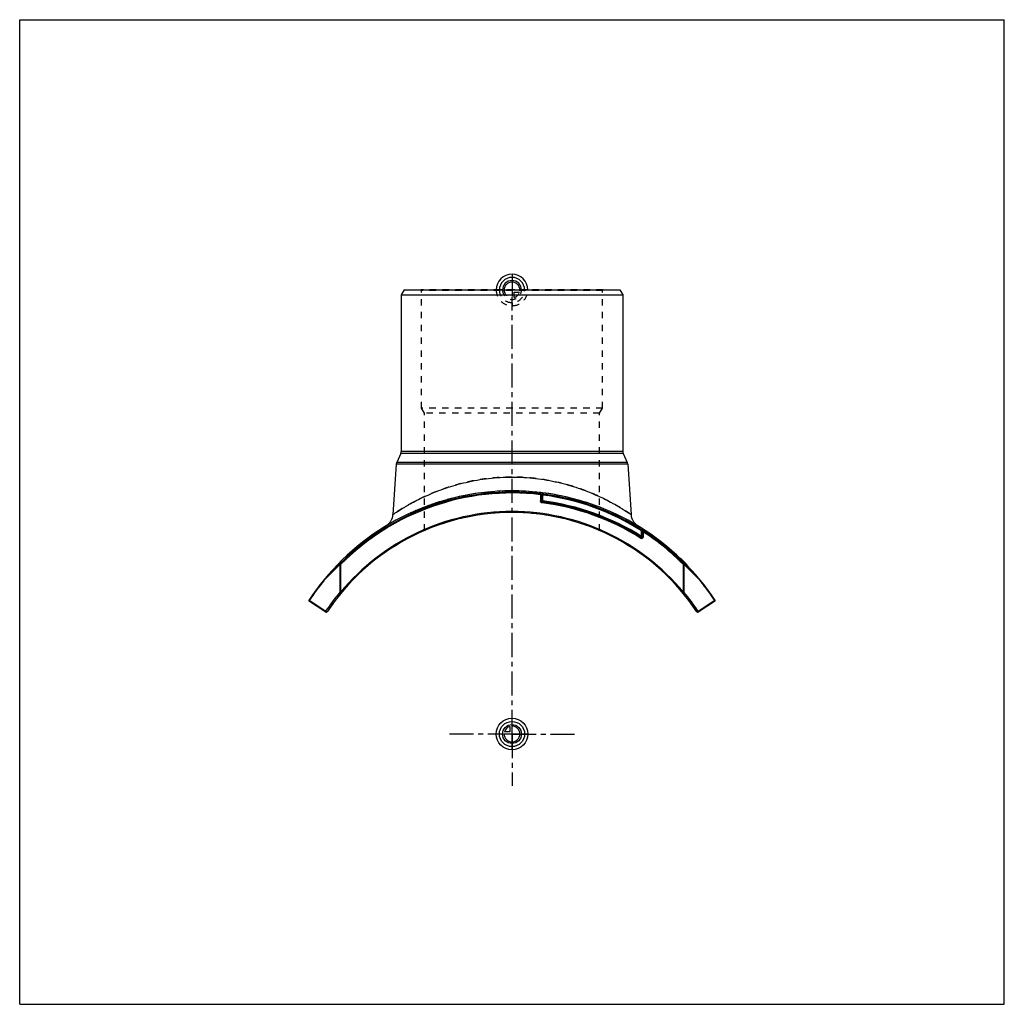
# Model space of a CAD drawing. Header units: millimetres. Extents: x 0 to 1000, y 0 to 1000.
import ezdxf

# ---------------------------------------------------------------- set-up
doc = ezdxf.new("R2010")
doc.units = ezdxf.units.MM
doc.header["$LTSCALE"] = 65.185185
doc.linetypes.add('CENTER', pattern=[0.6, 0.375, -0.075, 0.075, -0.075])
doc.linetypes.add('HIDDEN', pattern=[0.2, 0.1, -0.1])
doc.layers.get('0').update_dxf_attribs({"linetype": 'CONTINUOUS'})
for name, color, linetype in [('ACHSEN_S', 7, 'CONTINUOUS'), ('FASEN', 7, 'CONTINUOUS'), ('KOERPER', 7, 'CONTINUOUS'), ('KONST.EL_MIT_GEO', 7, 'CONTINUOUS'), ('KURVEN', 7, 'CONTINUOUS'), ('RUNDUNG', 7, 'CONTINUOUS'), ('SCHNITT', 7, 'CONTINUOUS')]:
    doc.layers.add(name, color=color, linetype=linetype)

msp = doc.modelspace()

# ---------------------------------------------------------------- linework, layer by layer
at = {"color": 7, "linetype": 'Continuous'}
for p, q in [((0, 0), (0, 1000)), ((0, 1000), (1000, 1000)), ((1000, 0), (1000, 1000)), ((0, 0), (1000, 0))]:
    msp.add_line(p, q, dxfattribs=at)
at = {"layer": 'ACHSEN_S', "color": 40, "linetype": 'CENTER'}
for q in [(495, 274.5), (500, 279.5), (505, 274.5), (500, 269.5)]:
    msp.add_line((500, 274.5), q, dxfattribs=at)
at = {"layer": 'FASEN', "color": 7, "linetype": 'Continuous'}
for p, q in [((390.4, 725.5), (387.5, 720.5)), ((387.5, 720.5), (612.5, 720.5)), ((390.4, 725.5), (609.6, 725.5)), ((609.6, 725.5), (612.5, 720.5))]:
    msp.add_line(p, q, dxfattribs=at)
at = {"layer": 'KOERPER', "color": 40, "linetype": 'CENTER'}
for q in [(500, 718.1), (436.4, 274.5), (566.5, 274.5), (500, 221.8)]:
    msp.add_line((500, 274.5), q, dxfattribs=at)
at = {"layer": 'KOERPER', "color": 7, "linetype": 'Continuous'}
for p, q in [((387.1, 559.5), (382.9, 550.3)), ((612.9, 559.5), (617.1, 550.3)), ((382.4, 548.6), (378.9, 497.3)), ((617.6, 548.6), (621.1, 497.3))]:
    msp.add_line(p, q, dxfattribs=at)
at = {"layer": 'KONST.EL_MIT_GEO', "color": 8, "linetype": 'HIDDEN'}
for p, q in [((408, 725), (407.5, 725.5)), ((592.5, 725.5), (407.5, 725.5)), ((408, 605.5), (408, 725)), ((592, 725), (408, 725)), ((592, 725), (592.5, 725.5)), ((592, 605.5), (592, 725)), ((411, 600.3), (408, 605.5)), ((592, 605.5), (408, 605.5)), ((411, 481.1), (411, 600.3)), ((589, 600.3), (411, 600.3)), ((589, 600.3), (592, 605.5)), ((589, 481.1), (589, 600.3)), ((671.8, 452), (672, 452.2)), ((672, 452.2), (671.8, 452)), ((671.9, 451.9), (672.1, 452.1)), ((672.2, 451.6), (672.4, 451.8)), ((672.4, 451.4), (672.6, 451.6)), ((672.5, 451.2), (672.8, 451.5)), ((672.6, 451.2), (672.8, 451.4)), ((672.7, 451.1), (672.9, 451.3)), ((672.9, 450.9), (673.1, 451.1)), ((672.9, 450.9), (673.1, 451.1)), ((673.1, 450.7), (673.3, 451)), ((673.1, 450.7), (673.3, 450.9)), ((673.8, 450), (674, 450.2)), ((673.9, 449.9), (674.1, 450.1)), ((673.9, 449.9), (674.1, 450.1)), ((674.2, 449.6), (674.4, 449.9)), ((674.5, 449.3), (674.7, 449.5)), ((674.7, 449.2), (674.9, 449.4)), ((674.7, 449.1), (674.9, 449.3)), ((675.1, 448.7), (675.4, 448.9)), ((675.3, 448.5), (675.5, 448.7)), ((675.3, 448.5), (675.5, 448.7)), ((676.3, 447.5), (676.5, 447.7)), ((676.7, 447.1), (676.9, 447.3)), ((676.7, 447.1), (676.9, 447.3)), ((676.7, 447.1), (676.9, 447.3)), ((676.9, 446.9), (677.1, 447.1)), ((677, 446.8), (677.2, 447)), ((677.3, 446.5), (677.5, 446.7)), ((677.3, 446.5), (677.5, 446.7)), ((677.4, 446.4), (677.6, 446.6))]:
    msp.add_line(p, q, dxfattribs=at)
at = {"layer": 'KONST.EL_MIT_GEO', "color": 7, "linetype": 'Continuous'}
for p, q in [((671.7, 452.5), (671.5, 452.3)), ((671.6, 452.1), (671.8, 452.3)), ((677, 446.7), (677.3, 447)), ((677.7, 446.1), (677.9, 446.3))]:
    msp.add_line(p, q, dxfattribs=at)
at = {"layer": 'KONST.EL_MIT_GEO', "color": 8, "linetype": 'HIDDEN'}
for radius, start, end in [(225, 66.6993, 113.3007), (247, 44, 46.0417)]:
    msp.add_arc((500, 274.5), radius, start, end, dxfattribs=at)
at = {"layer": 'KONST.EL_MIT_GEO', "color": 7, "linetype": 'Continuous'}
msp.add_arc((500, 274.5), 247.3, 44, 46.0412, dxfattribs=at)
at = {"layer": 'KURVEN', "color": 40, "linetype": 'Continuous'}
for p, q in [((500, 741.5), (500, 725.5)), ((500, 258.5), (500, 290.5)), ((497.8, 282.2), (497.8, 276.7)), ((516, 274.5), (484, 274.5)), ((497.8, 276.7), (492.3, 276.7))]:
    msp.add_line(p, q, dxfattribs=at)
at = {"layer": 'KURVEN', "color": 8, "linetype": 'HIDDEN'}
for p, q in [((516, 725.5), (484, 725.5)), ((500, 725.5), (500, 709.5)), ((502.2, 717.8), (502.2, 723.3)), ((502.2, 723.3), (507.7, 723.3))]:
    msp.add_line(p, q, dxfattribs=at)
at = {"layer": 'KURVEN', "color": 40, "linetype": 'Continuous'}
for radius in [16, 12.8, 9.6]:
    msp.add_circle((500, 274.5), radius, dxfattribs=at)
for centre, radius, start, end in [((500, 725.5), 16, 0, 180), ((500, 725.5), 12.8, 0, 180), ((500, 725.5), 9.6, 0, 179.9999), ((500, 725.5), 8, 0, 179.9999), ((500, 274.5), 8, 180, 90), ((500, 274.5), 8, 105.962, 164.038)]:
    msp.add_arc(centre, radius, start, end, dxfattribs=at)
at = {"layer": 'KURVEN', "color": 8, "linetype": 'HIDDEN'}
for radius, start, end in [(16, 180, 360), (12.8, 180, 360), (9.6, 179.9999, 360), (8, 179.9999, 270), (8, 285.962, 344.038)]:
    msp.add_arc((500, 725.5), radius, start, end, dxfattribs=at)
at = {"layer": 'RUNDUNG', "color": 7, "linetype": 'Continuous'}
for p, q in [((387.5, 720.5), (387.5, 561.6)), ((612.5, 720.5), (612.5, 561.6)), ((612.5, 561.6), (387.5, 561.6)), ((617.1, 550.3), (382.9, 550.3)), ((612.9, 559.5), (387.1, 559.5)), ((617.6, 548.6), (382.4, 548.6)), ((528.8, 518.6), (528.9, 517.6)), ((528.9, 517.6), (529.9, 517.6)), ((528.9, 517.6), (528.9, 511.2)), ((528.9, 511.2), (530.9, 511.2)), ((529.9, 518.4), (529.9, 511.2)), ((529.9, 518.4), (529.9, 518.4)), ((529.9, 518.4), (530.9, 517.2)), ((529.9, 518.4), (530, 518.3)), ((530.7, 509.3), (530.9, 511.2)), ((530.9, 517.2), (530.9, 511.2)), ((372.1, 485.8), (371.7, 485.6)), ((632.1, 481.7), (631.6, 480.8)), ((631.6, 480.8), (632.6, 480.8)), ((631.6, 475.2), (631.6, 480.8)), ((632.6, 481.1), (632.6, 481.5)), ((632.6, 475.2), (632.6, 480.8)), ((630.5, 473.5), (631.6, 475.2)), ((633.6, 475.2), (631.6, 475.2)), ((633.6, 479.6), (632.6, 479.6)), ((633.6, 475.2), (633.6, 479.6)), ((325.9, 446.5), (325.2, 447.2)), ((325.3, 446.5), (325.3, 418.6)), ((325.9, 446.5), (325.3, 446.5)), ((325.9, 446.5), (325.9, 418.6)), ((674.1, 446.5), (674.8, 447.2)), ((674.1, 446.5), (674.7, 446.5)), ((674.1, 418.6), (674.1, 446.5)), ((674.7, 418.6), (674.7, 446.5)), ((308.9, 430.9), (308.9, 430.9)), ((310.8, 399.1), (294, 410.1)), ((325.9, 418.6), (325.3, 418.6)), ((326.7, 417.9), (325.9, 418.6)), ((674.1, 418.6), (673.3, 417.9)), ((674.7, 418.6), (674.1, 418.6)), ((706, 410.1), (689.2, 399.1)), ((310.9, 398.3), (294.2, 409.2)), ((705.8, 409.2), (689.1, 398.3))]:
    msp.add_line(p, q, dxfattribs=at)
at = {"layer": 'RUNDUNG', "color": 8, "linetype": 'HIDDEN'}
for p, q in [((371.7, 485.6), (371.7, 485.6)), ((628.3, 485.6), (628.3, 485.6))]:
    msp.add_line(p, q, dxfattribs=at)
at = {"layer": 'RUNDUNG', "color": 7, "linetype": 'Continuous'}
for points in [[(378.9, 497.3), (378.8, 497), (378.8, 496.4), (378.7, 495.9), (378.6, 495.4), (378.5, 494.9), (378.3, 494.3), (378.2, 493.8), (378, 493.3), (377.8, 492.8), (377.6, 492.3), (377.4, 491.8), (377.1, 491.3), (376.9, 490.9), (376.6, 490.4), (376.3, 490), (376, 489.5), (375.7, 489.1), (375.3, 488.7), (375, 488.3), (374.6, 487.9), (374.2, 487.5), (373.8, 487.2), (373.4, 486.8), (373, 486.5), (372.6, 486.2), (372.1, 485.8)], [(628.3, 485.6), (627.9, 485.8), (627.4, 486.2), (627, 486.5), (626.6, 486.8), (626.2, 487.2), (625.8, 487.5), (625.4, 487.9), (625, 488.3), (624.7, 488.7), (624.3, 489.1), (624, 489.5), (623.7, 490), (623.4, 490.4), (623.1, 490.9), (622.9, 491.3), (622.6, 491.8), (622.4, 492.3), (622.2, 492.8), (622, 493.3), (621.8, 493.8), (621.7, 494.3), (621.5, 494.9), (621.4, 495.4), (621.3, 495.9), (621.2, 496.4), (621.2, 497), (621.1, 497.3)]]:
    msp.add_lwpolyline(points, dxfattribs=at)
for centre, radius, start, end in [((382.5, 561.6), 5, 335.556, 360), ((617.5, 561.6), 5, 180, 204.444), ((387.4, 548.3), 5, 155.556, 176), ((612.6, 548.3), 5, 4, 24.444), ((500, 274.5), 245.8, 83.2645, 135.3448), ((500, 274.5), 244.8, 83.2095, 135.3448), ((500, 274.5), 245.7, 57.3474, 83.0675), ((530.9, 511.2), 1, 180, 262.7945), ((500, 266.5), 245.7, 57.7711, 82.7945), ((500, 274.5), 244.7, 57.4755, 82.7353), ((500, 266.5), 246.7, 57.7711, 82.7945), ((500, 274.5), 226, 39.6072, 140.3927), ((500, 266.5), 244.7, 57.771, 82.7958), ((500, 274.5), 225, 33.467, 146.533), ((500, 274.5), 247, 121.2447, 121.2833), ((631.6, 480.8), 1, 0, 57.4753), ((660.7, 499.5), 33.6, 212.5829, 212.7947), ((658.2, 497.8), 30.6, 212.806, 213.1167), ((500, 274.5), 245.8, 44.6552, 57.3593), ((630.2, 478.6), 3.62, 48.6806, 49.271), ((631.6, 475.2), 2, 237.7741, 360), ((631.6, 475.2), 1, 237.7711, 360), ((500, 274.5), 244.8, 44.6552, 56.9309), ((497.9, 258), 256.2, 132.3943, 137.5552), ((497.2, 257.4), 255.6, 132.2796, 137.4402), ((502.5, 257.2), 256, 42.5629, 47.7173), ((501.9, 257.8), 256.5, 42.4475, 47.603), ((500, 274.5), 247, 140.697, 146.5536), ((499.1, 274.1), 246, 140.6027, 146.459), ((500, 274.5), 247, 33.4464, 39.2961), ((500.9, 274.1), 246.1, 33.5415, 39.3968), ((294.7, 410.1), 1, 146.5536, 236.7865), ((499.4, 274), 226.4, 140.3004, 146.4394), ((499.7, 273.3), 227.4, 33.583, 39.6927), ((705.3, 410.1), 1, 303.2135, 33.4464), ((311.5, 399.1), 1, 236.7865, 326.533), ((688.5, 399.1), 1, 213.467, 303.2135)]:
    msp.add_arc(centre, radius, start, end, dxfattribs=at)
at = {"layer": 'RUNDUNG', "color": 8, "linetype": 'HIDDEN'}
for centre, radius, start, end in [((500, 274.5), 247, 58.7005, 121.2447), ((500, 274.5), 245.8, 57.3593, 83.2645), ((500, 274.5), 244.8, 56.9309, 83.2095), ((500, 274.5), 247, 121.2833, 121.2995), ((498.1, 257.8), 256.5, 132.397, 137.5568), ((497.5, 257.2), 256, 132.2827, 137.4371), ((502.8, 257.4), 255.6, 42.5598, 47.7204), ((502.1, 258), 256.2, 42.4405, 47.6057), ((499.1, 274.1), 246.1, 140.6031, 146.4585), ((500, 274.5), 247, 140.6868, 140.697), ((500, 274.5), 247, 39.2961, 39.3132), ((500.9, 274.1), 246, 33.541, 39.3973), ((500.3, 273.3), 227.4, 140.3075, 146.417), ((500.6, 274), 226.3, 33.5603, 39.6997)]:
    msp.add_arc(centre, radius, start, end, dxfattribs=at)
for points, knots in [([(500, 535.5), (492, 535.5), (480.1, 534.8), (464.6, 532.5), (453.5, 530.3), (442.9, 527.5), (432.9, 524.4), (423.5, 521), (414.9, 517.4), (407.1, 513.8), (401.1, 510.7), (396.7, 508.3), (393.8, 506.7), (391.1, 505.1), (388.6, 503.6), (386.4, 502.3), (384.5, 501), (383, 500.1), (382, 499.4), (381.4, 499), (380.8, 498.6), (380.3, 498.3), (379.9, 498), (379.5, 497.8), (379.3, 497.7), (379.2, 497.6), (379.1, 497.5), (379, 497.4), (378.9, 497.4), (378.9, 497.4), (378.9, 497.3), (378.9, 497.3), (378.9, 497.3), (378.9, 497.3)], [0, 0, 0, 0, 0.18573, 0.27648, 0.36478, 0.44997, 0.53145, 0.60871, 0.6812, 0.74835, 0.80951, 0.8376, 0.86389, 0.88826, 0.91059, 0.93073, 0.94856, 0.96394, 0.97067, 0.97673, 0.98213, 0.98683, 0.99083, 0.99412, 0.99549, 0.99669, 0.9977, 0.99853, 0.99917, 0.99963, 0.99979, 0.99991, 1, 1, 1, 1]), ([(621.1, 497.3), (621.1, 497.3), (621.1, 497.3), (621.1, 497.4), (621.1, 497.4), (621, 497.4), (620.9, 497.5), (620.7, 497.6), (620.5, 497.8), (620.1, 498), (619.7, 498.3), (619.2, 498.6), (618.4, 499.2), (617.2, 500), (615.5, 501), (613.6, 502.3), (611.4, 503.6), (608.9, 505.1), (606.2, 506.7), (603.3, 508.3), (598.9, 510.7), (592.9, 513.8), (585.1, 517.4), (576.5, 521), (567.1, 524.4), (557.1, 527.5), (542.8, 531.2), (523.7, 534.5), (508, 535.5), (500, 535.5)], [0, 0, 0, 0, 0.00009, 0.00037, 0.00083, 0.00147, 0.0023, 0.00331, 0.00588, 0.00917, 0.01317, 0.01788, 0.02327, 0.03606, 0.05144, 0.06927, 0.08942, 0.11175, 0.13612, 0.16241, 0.1905, 0.25166, 0.31882, 0.39132, 0.46858, 0.55007, 0.63526, 0.81426, 1, 1, 1, 1]), ([(308.8, 430.9), (308.8, 430.9), (308.9, 430.9), (308.9, 431), (308.9, 431)], [0, 0, 0, 0, 0.19982, 1, 1, 1, 1]), ([(308.8, 430.9), (308.8, 430.9), (308.8, 430.8), (308.8, 430.5), (308.9, 430.4), (308.9, 430.3)], [0, 0, 0, 0, 0.19781, 0.5545, 1, 1, 1, 1]), ([(691.1, 431), (691.1, 431), (691.1, 431), (691.1, 430.9), (691.2, 430.9)], [0, 0, 0, 0, 0.27386, 1, 1, 1, 1]), ([(691.2, 430.9), (691.2, 430.9), (691.2, 430.8), (691.2, 430.5), (691.1, 430.4), (691.1, 430.3)], [0, 0, 0, 0, 0.19786, 0.55457, 1, 1, 1, 1]), ([(706.1, 410.6), (706.1, 410.6), (706.2, 410.4), (706.1, 410.2), (706, 410.1), (706, 410.1)], [0, 0, 0, 0, 0.42251, 0.69015, 1, 1, 1, 1])]:
    msp.add_open_spline(points, degree=3, knots=knots, dxfattribs=at)
at = {"layer": 'RUNDUNG', "color": 7, "linetype": 'Continuous'}
for points, knots in [([(378.9, 497.3), (378.9, 497.3), (378.9, 497.3), (378.9, 497.4), (378.9, 497.4), (379, 497.4), (379.1, 497.5), (379.3, 497.6), (379.5, 497.8), (379.9, 498), (380.3, 498.3), (380.8, 498.6), (381.6, 499.2), (382.8, 500), (384.5, 501), (386.4, 502.3), (388.6, 503.6), (391.1, 505.1), (393.8, 506.7), (396.7, 508.3), (401.1, 510.7), (407.1, 513.8), (414.9, 517.4), (423.5, 521), (432.9, 524.4), (442.9, 527.5), (457.2, 531.2), (476.3, 534.5), (492, 535.5), (500, 535.5)], [0, 0, 0, 0, 0.00009, 0.00037, 0.00083, 0.00147, 0.0023, 0.00331, 0.00588, 0.00917, 0.01317, 0.01788, 0.02327, 0.03606, 0.05144, 0.06927, 0.08942, 0.11175, 0.13612, 0.16241, 0.1905, 0.25166, 0.31882, 0.39132, 0.46858, 0.55007, 0.63526, 0.81426, 1, 1, 1, 1]), ([(500, 535.5), (508, 535.5), (519.9, 534.8), (535.4, 532.5), (546.5, 530.3), (557.1, 527.5), (567.1, 524.4), (576.5, 521), (585.1, 517.4), (592.9, 513.8), (598.9, 510.7), (603.3, 508.3), (606.2, 506.7), (608.9, 505.1), (611.4, 503.6), (613.6, 502.3), (615.5, 501), (617, 500.1), (618, 499.4), (618.6, 499), (619.2, 498.6), (619.7, 498.3), (620.1, 498), (620.5, 497.8), (620.7, 497.7), (620.8, 497.6), (620.9, 497.5), (621, 497.4), (621.1, 497.4), (621.1, 497.4), (621.1, 497.3), (621.1, 497.3), (621.1, 497.3), (621.1, 497.3)], [0, 0, 0, 0, 0.18573, 0.27648, 0.36478, 0.44997, 0.53145, 0.60871, 0.6812, 0.74835, 0.80951, 0.8376, 0.86389, 0.88826, 0.91059, 0.93073, 0.94856, 0.96394, 0.97067, 0.97673, 0.98213, 0.98683, 0.99083, 0.99412, 0.99549, 0.99669, 0.9977, 0.99853, 0.99917, 0.99963, 0.99979, 0.99991, 1, 1, 1, 1]), ([(528.8, 518.6), (528.9, 518.6), (529.2, 518.5), (529.5, 518.4), (529.7, 518.4)], [0, 0, 0, 0, 0.26511, 1, 1, 1, 1]), ([(530.7, 509.3), (530.4, 509.3), (530, 509.4), (529.4, 509.9), (529, 510.5), (528.9, 511), (528.9, 511.2)], [0, 0, 0, 0, 0.24998, 0.49999, 0.75, 1, 1, 1, 1]), ([(633.3, 480.4), (633.2, 480.6), (633, 480.9), (632.7, 481.2), (632.6, 481.3)], [0, 0, 0, 0, 0.49912, 1, 1, 1, 1]), ([(633.3, 480.4), (633.2, 480.4), (633, 480.4), (632.8, 480.5), (632.6, 480.6), (632.6, 480.8), (632.6, 480.8)], [0, 0, 0, 0, 0.33356, 0.61634, 0.83459, 1, 1, 1, 1]), ([(633.6, 479.6), (633.5, 479.7), (633.4, 479.9), (633.4, 480.2), (633.3, 480.4)], [0, 0, 0, 0, 0.25421, 1, 1, 1, 1]), ([(325.2, 447.2), (325.1, 447.2), (325.1, 447), (325.2, 446.7), (325.2, 446.6), (325.3, 446.5)], [0, 0, 0, 0, 0.41372, 0.68707, 1, 1, 1, 1]), ([(674.7, 446.5), (674.8, 446.6), (674.8, 446.7), (674.9, 447), (674.9, 447.2), (674.8, 447.2)], [0, 0, 0, 0, 0.31293, 0.58628, 1, 1, 1, 1]), ([(308.9, 430.9), (308.8, 430.9), (308.8, 430.8), (308.8, 430.6), (308.8, 430.5), (308.9, 430.4), (308.9, 430.3)], [0, 0, 0, 0, 0.1941, 0.41822, 0.68689, 1, 1, 1, 1]), ([(308.9, 430.3), (308.9, 430.4), (308.8, 430.5), (308.8, 430.8), (308.9, 430.9)], [0, 0, 0, 0, 0.31016, 1, 1, 1, 1]), ([(691.1, 430.9), (691.2, 430.9), (691.2, 430.8), (691.2, 430.6), (691.2, 430.5), (691.1, 430.4), (691.1, 430.3)], [0, 0, 0, 0, 0.1941, 0.41822, 0.68689, 1, 1, 1, 1]), ([(691.1, 430.9), (691.2, 430.9), (691.2, 430.8), (691.2, 430.5), (691.1, 430.4), (691.1, 430.3)], [0, 0, 0, 0, 0.19957, 0.55737, 1, 1, 1, 1]), ([(293.9, 410.6), (293.9, 410.6), (293.8, 410.4), (293.9, 410.2), (294, 410.1), (294, 410.1)], [0, 0, 0, 0, 0.42252, 0.69013, 1, 1, 1, 1]), ([(294.2, 409.2), (294.1, 409.3), (294, 409.4), (294, 409.6), (293.9, 409.8), (294, 410), (294, 410.1)], [0, 0, 0, 0, 0.21459, 0.44807, 0.71017, 1, 1, 1, 1]), ([(325.3, 418.6), (325.3, 418.5), (325.4, 418.4), (325.6, 418.2), (325.8, 418.1), (326, 418), (326.2, 417.9), (326.4, 417.8), (326.5, 417.9), (326.6, 417.9), (326.7, 417.9)], [0, 0, 0, 0, 0.14684, 0.30128, 0.45523, 0.60056, 0.73028, 0.83952, 0.92723, 1, 1, 1, 1]), ([(673.3, 417.9), (673.4, 417.9), (673.5, 417.9), (673.6, 417.8), (673.8, 417.9), (674.1, 418), (674.4, 418.2), (674.6, 418.4), (674.7, 418.6)], [0, 0, 0, 0, 0.07277, 0.16067, 0.27001, 0.39989, 0.69892, 1, 1, 1, 1]), ([(705.8, 409.2), (705.9, 409.3), (706, 409.4), (706, 409.6), (706.1, 409.8), (706, 410), (706, 410.1)], [0, 0, 0, 0, 0.21459, 0.44807, 0.71017, 1, 1, 1, 1]), ([(706.1, 410.6), (706.1, 410.6), (706.2, 410.4), (706.1, 410.2), (706, 410.1), (706, 410.1)], [0, 0, 0, 0, 0.42252, 0.69013, 1, 1, 1, 1]), ([(310.8, 399.1), (310.8, 399), (310.7, 398.9), (310.7, 398.6), (310.8, 398.4), (310.9, 398.3), (310.9, 398.3)], [0, 0, 0, 0, 0.30066, 0.56745, 0.79673, 1, 1, 1, 1]), ([(312.3, 398.6), (312.3, 398.5), (312.2, 398.5), (312, 398.5), (311.8, 398.5), (311.5, 398.6), (311.2, 398.8), (310.9, 399), (310.8, 399.1)], [0, 0, 0, 0, 0.07231, 0.16103, 0.27238, 0.4047, 0.70602, 1, 1, 1, 1]), ([(689.2, 399.1), (689.2, 399.1), (689, 398.9), (688.8, 398.7), (688.5, 398.6), (688.2, 398.5), (688, 398.5), (687.8, 398.5), (687.7, 398.5), (687.7, 398.6)], [0, 0, 0, 0, 0.14197, 0.29446, 0.59558, 0.72782, 0.83908, 0.92783, 1, 1, 1, 1]), ([(689.1, 398.3), (689.1, 398.3), (689.2, 398.4), (689.3, 398.6), (689.3, 398.9), (689.2, 399), (689.2, 399.1)], [0, 0, 0, 0, 0.20323, 0.43277, 0.69905, 1, 1, 1, 1])]:
    msp.add_open_spline(points, degree=3, knots=knots, dxfattribs=at)
at = {"layer": 'SCHNITT', "color": 8, "linetype": 'HIDDEN'}
for p, q in [((490.5, 521.3), (490.5, 519.5)), ((491.9, 521.4), (491.9, 521.4)), ((491.9, 521.4), (491.9, 521.4)), ((499.6, 521.1), (500, 521.1)), ((508.1, 521.4), (508.1, 521.4)), ((508.1, 521.4), (508.1, 521.4)), ((509.5, 521.3), (509.5, 519.5)), ((509.5, 519.5), (490.5, 519.5))]:
    msp.add_line(p, q, dxfattribs=at)
at = {"layer": 'SCHNITT', "color": 40, "linetype": 'CENTER'}
msp.add_line((500, 514.5), (500, 526.5), dxfattribs=at)
at = {"layer": 'SCHNITT', "color": 7, "linetype": 'Continuous'}
for centre, radius, start, end in [((500, 274.5), 247, 39.2961, 140.704), ((491.9, 521), 0.388, 83.8399, 91.8245), ((508.1, 521), 0.388, 88.1755, 96.1601)]:
    msp.add_arc(centre, radius, start, end, dxfattribs=at)
at = {"layer": 'SCHNITT', "color": 8, "linetype": 'HIDDEN'}
for centre, radius, start, end in [((493.9, 539.7), 18.4, 263.8859, 264.1528), ((494.1, 541.2), 19.9, 264.1525, 264.3906), ((500, 713.4), 192.3, 269.9994, 270.2786), ((505.9, 541.2), 19.9, 275.6119, 275.8538), ((506.1, 539.6), 18.4, 275.8536, 276.1142)]:
    msp.add_arc(centre, radius, start, end, dxfattribs=at)
at = {"layer": 'SCHNITT', "color": 7, "linetype": 'Continuous'}
for points, knots in [([(500, 521.1), (498.5, 521.1), (496.3, 521.1), (493.6, 521.2), (492.5, 521.3), (491.9, 521.4)], [0, 0, 0, 0, 0.57128, 0.81128, 1, 1, 1, 1]), ([(508.1, 521.4), (507.5, 521.3), (506.4, 521.2), (503.7, 521.1), (501.5, 521.1), (500, 521.1)], [0, 0, 0, 0, 0.18872, 0.42872, 1, 1, 1, 1])]:
    msp.add_open_spline(points, degree=3, knots=knots, dxfattribs=at)
at = {"layer": 'SCHNITT', "color": 8, "linetype": 'HIDDEN'}
msp.add_open_spline([(500.9, 521.1), (502.3, 521.1), (504.1, 521.1), (506.4, 521.2), (507.4, 521.3), (507.9, 521.3)], degree=3, knots=[0, 0, 0, 0, 0.56667, 0.80589, 1, 1, 1, 1], dxfattribs=at)

doc.saveas('drawing.dxf')
